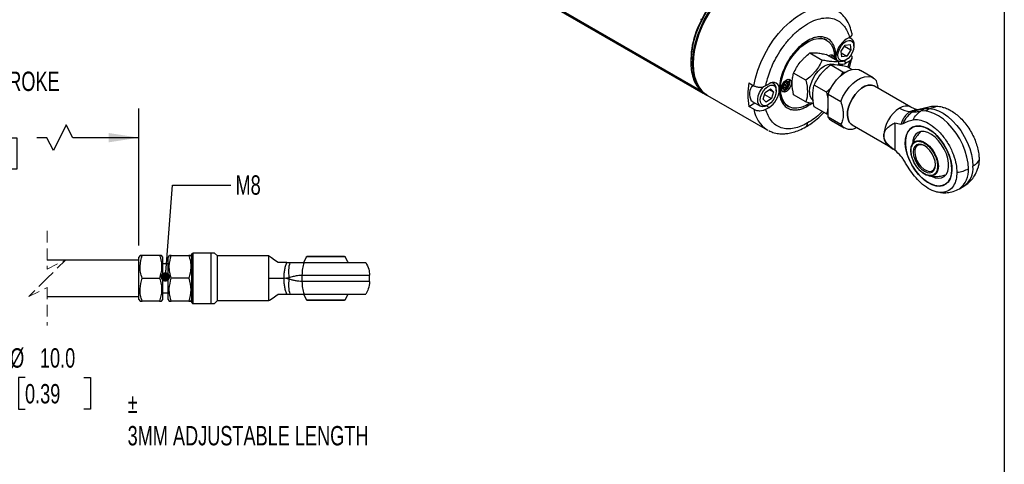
# Model space of a CAD drawing. Header units: millimetres. Extents: x 16 to 683, y 16 to 524.
# Tile 6 of 7: x 414 to 683, y 240 to 362. Entities that reach past the tile are written whole.
import ezdxf

# ---------------------------------------------------------------- set-up
doc = ezdxf.new("R2010")
doc.units = ezdxf.units.MM
doc.header["$LTSCALE"] = 2.5
doc.linetypes.add('HIDDEN', pattern=[1.905, 1.27, -0.635])
doc.layers.add('DIMENSIONS', color=140, linetype='Continuous', lineweight=25)
doc.layers.add('TEXT', color=140, linetype='Continuous', lineweight=25)
doc.styles.add('SLDTEXTSTYLE0', font='TXT', dxfattribs={"width": 0.7})
doc.dimstyles.new('SLDDIMSTYLE0', dxfattribs={"dimtxt": 5.39502, "dimasz": 8.255, "dimexe": 0, "dimexo": 0.0625, "dimgap": 1.348755, "dimtad": 0, "dimtih": 1, "dimtoh": 1, "dimrnd": 1e-09, "dimzin": 4, "dimdsep": 46, "dimtxsty": 'SLDTEXTSTYLE0', "dimsah": 1, "dimcen": 0.09, "dimadec": 0, "dimazin": 1, "dimtfac": 1, "dimtmove": 0, "dimatfit": 0, "dimfxl": 0, "dimfrac": 2, "dimtolj": 1, "dimtzin": 12, "dimarcsym": 0})
doc.dimstyles.new('SLDDIMSTYLE4', dxfattribs={"dimtxt": 5.39502, "dimasz": 8.255, "dimexe": 0, "dimexo": 0.0625, "dimgap": 1.348755, "dimtad": 0, "dimtih": 1, "dimtoh": 1, "dimrnd": 1e-09, "dimzin": 4, "dimdsep": 46, "dimtxsty": 'SLDTEXTSTYLE0', "dimsah": 1, "dimcen": 0.09, "dimadec": 0, "dimazin": 1, "dimtfac": 1, "dimtofl": 0, "dimtmove": 0, "dimatfit": 3, "dimfxl": 0, "dimfrac": 2, "dimtolj": 1, "dimtzin": 12, "dimarcsym": 0})
doc.dimstyles.new('SLDDIMSTYLE7', dxfattribs={"dimtxt": 0.18, "dimasz": 2.54, "dimexe": 0, "dimexo": 0.0625, "dimgap": 0, "dimtad": 0, "dimtih": 1, "dimtoh": 1, "dimdec": 0, "dimrnd": 1e-09, "dimzin": 0, "dimdsep": 46, "dimtxsty": 'Standard', "dimblk1": 'DOT', "dimblk2": 'DOT', "dimsah": 1, "dimcen": 0.09, "dimadec": 0, "dimazin": 0, "dimtfac": 2.54, "dimtdec": 0, "dimtofl": 0, "dimtmove": 0, "dimatfit": 3, "dimldrblk": 'DOT', "dimfxl": 0, "dimfrac": 2, "dimtolj": 1, "dimtzin": 0, "dimarcsym": 0})

# ---------------------------------------------------------------- blocks, each defined once
blk = doc.blocks.new('_D_14')
at = {"layer": 'DIMENSIONS'}
for p, q in [((391.62, 296.23), (391.62, 312.11)), ((391.62, 264.09), (391.62, 286.23)), ((407.49, 264.09), (391.62, 264.09)), ((415.19, 264.09), (413.38, 264.09)), ((413.38, 264.09), (413.38, 255.52)), ((431.22, 264.09), (433.04, 264.09)), ((433.04, 264.09), (433.04, 255.52)), ((413.38, 255.52), (415.19, 255.52)), ((433.04, 255.52), (431.22, 255.52))]:
    blk.add_line(p, q, dxfattribs=at)
for points in [[(391.62, 296.23), (392.89, 304.49), (390.35, 304.49)], [(391.62, 286.23), (390.35, 277.98), (392.89, 277.98)]]:
    blk.add_solid(points, dxfattribs=at)
at = {"layer": 'DIMENSIONS', "char_height": 5.292, "attachment_point": 1, "style": 'SLDTEXTSTYLE0'}
for s, insert in [('%%c', (411.12, 272.12)), ('10.0', (419.26, 272.12)), ('0.39', (415.19, 262.34))]:
    blk.add_mtext(s, dxfattribs=dict(at, insert=insert))
blk = doc.blocks.new('_D_15')
at = {"layer": 'DIMENSIONS'}
for p, q in [((376.82, 310.53), (376.82, 337.6)), ((446.31, 300.16), (446.31, 337.6)), ((426.47, 333.19), (422.94, 326.14)), ((428.24, 329.66), (426.47, 333.19)), ((376.82, 329.66), (387.78, 329.66)), ((395.09, 329.66), (393.28, 329.66)), ((393.28, 329.66), (393.28, 321.09)), ((411.12, 329.66), (412.93, 329.66)), ((412.93, 329.66), (412.93, 321.09)), ((421.18, 329.66), (418.43, 329.66)), ((422.94, 326.14), (421.18, 329.66)), ((446.31, 329.66), (428.24, 329.66)), ((393.28, 321.09), (395.09, 321.09)), ((412.93, 321.09), (411.12, 321.09))]:
    blk.add_line(p, q, dxfattribs=at)
for points in [[(376.82, 329.66), (385.07, 328.39), (385.07, 330.93)], [(446.31, 329.66), (438.05, 330.93), (438.05, 328.39)]]:
    blk.add_solid(points, dxfattribs=at)
at = {"layer": 'DIMENSIONS', "char_height": 5.292, "attachment_point": 1, "style": 'SLDTEXTSTYLE0'}
for s, insert in [('204.0', (392.85, 337.69)), ('8.03', (395.09, 327.91))]:
    blk.add_mtext(s, dxfattribs=dict(at, insert=insert))
blk = doc.blocks.new('_Dot')
at = {"color": 0, "linetype": 'ByBlock', "lineweight": -2}
blk.add_line((-0.5, 0), (-1, 0), dxfattribs=at)
at = {"color": 0, "linetype": 'ByBlock', "const_width": 0.5}
blk.add_lwpolyline([(-0.25, 0, 1), (0.25, 0, 1)], format="xyb", close=True, dxfattribs=at)

msp = doc.modelspace()

# ---------------------------------------------------------------- linework, layer by layer
for p, q in [((423.127, 444.176), (599.903, 342.125)), ((423.145, 444.418), (599.674, 342.509)), ((423.199, 444.5), (599.414, 342.774)), ((423.559, 443.861), (600.335, 341.81)), ((423.562, 443.859), (600.339, 341.808)), ((599.976, 361.874), (599.922, 361.894)), ((633.314, 356.717), (633.788, 356.489)), ((634.142, 356.285), (633.788, 356.489)), ((639.15, 354.933), (640.487, 355.123)), ((640.318, 357.041), (639.453, 356.542)), ((640.828, 356.761), (640.329, 357.049)), ((640.487, 355.123), (640.719, 353.63)), ((641.574, 354.705), (641.574, 355.113)), ((629.529, 352.801), (632.901, 350.854)), ((637.34, 350.458), (633.969, 352.404)), ((635.406, 352.335), (635.428, 352.304)), ((638.045, 353.249), (639.15, 354.933)), ((638.277, 351.755), (638.045, 353.249)), ((638.113, 352.812), (639.615, 351.945)), ((638.961, 354.645), (640.719, 353.63)), ((640.719, 353.63), (639.615, 351.945)), ((596.994, 350.44), (596.994, 350.233)), ((634.699, 351.982), (634.722, 351.997)), ((635.52, 351.512), (635.579, 351.562)), ((635.579, 351.562), (635.581, 351.477)), ((636.076, 351.367), (636.068, 351.192)), ((636.578, 350.898), (636.66, 351.704)), ((636.801, 350.772), (637.229, 350.525)), ((637.508, 349.512), (637.34, 350.458)), ((639.615, 351.945), (638.277, 351.755)), ((639.453, 350.091), (638.687, 350.533)), ((639.029, 350.704), (639.382, 350.908)), ((640.318, 350.591), (639.453, 350.091)), ((640.318, 350.591), (639.905, 348.915)), ((640.342, 348.725), (640.988, 351.418)), ((628.461, 345.332), (625.09, 347.278)), ((638.536, 347.601), (635.165, 349.547)), ((638.536, 347.601), (638.022, 346.625)), ((639.194, 347.474), (638.536, 347.601)), ((639.605, 349.15), (641.034, 348.326)), ((646.776, 346.046), (643.311, 348.047)), ((612.878, 344.629), (614.221, 343.854)), ((617.516, 343.878), (618.381, 344.377)), ((619.615, 344.515), (619.259, 344.721)), ((622.404, 343.74), (622.658, 344.306)), ((622.658, 344.306), (622.58, 344.66)), ((622.641, 344.927), (622.635, 344.956)), ((623.065, 344.682), (622.641, 344.927)), ((622.675, 345.108), (622.724, 345.026)), ((622.872, 343.877), (623.126, 344.443)), ((622.994, 345.007), (623.065, 344.682)), ((623.065, 344.682), (623.429, 344.598)), ((623.126, 344.443), (623.337, 344.619)), ((623.551, 344.198), (623.126, 344.443)), ((623.551, 344.198), (623.296, 343.632)), ((623.775, 344.888), (623.429, 344.598)), ((623.868, 344.464), (623.551, 344.198)), ((623.687, 344.814), (624.01, 344.628)), ((600.909, 341.58), (601.398, 341.297)), ((616.75, 340.181), (617.315, 342.023)), ((617.315, 342.023), (618.734, 343.035)), ((618.473, 342.849), (619.588, 342.205)), ((618.734, 343.035), (619.588, 342.205)), ((619.588, 342.205), (619.023, 340.363)), ((620.361, 342.458), (620.361, 342.867)), ((622.086, 343.474), (622.404, 343.74)), ((622.526, 343.34), (622.171, 343.544)), ((622.18, 343.05), (622.526, 343.34)), ((622.193, 343.563), (622.465, 343.501)), ((622.889, 343.256), (622.465, 343.501)), ((622.889, 343.256), (622.526, 343.34)), ((622.872, 343.877), (622.989, 343.344)), ((623.296, 343.632), (622.872, 343.877)), ((622.989, 343.344), (622.886, 343.257)), ((622.961, 342.93), (622.889, 343.256)), ((622.989, 343.344), (623.382, 343.117)), ((623.374, 343.277), (623.296, 343.632)), ((634.097, 342.078), (630.725, 344.024)), ((635.286, 343.107), (634.097, 342.078)), ((634.097, 342.078), (634.394, 340.377)), ((634.394, 341.654), (634.394, 335.369)), ((634.482, 341.53), (637.947, 339.529)), ((634.482, 335.247), (634.482, 341.53)), ((657.075, 338.022), (647.148, 343.753)), ((601.578, 341.194), (617.841, 331.805)), ((612.878, 338.179), (614.534, 339.135)), ((613.753, 339.586), (613.512, 339.768)), ((613.753, 339.586), (616.016, 338.279)), ((617.604, 339.351), (616.75, 340.181)), ((617.139, 341.45), (619.023, 340.363)), ((619.023, 340.363), (617.604, 339.351)), ((628.461, 339.412), (625.09, 341.358)), ((614.221, 337.403), (612.878, 338.179)), ((617.516, 337.427), (618.381, 337.927)), ((618.381, 337.927), (617.632, 338.359)), ((617.816, 338.458), (618.169, 338.662)), ((623.339, 338.388), (623.692, 338.184)), ((634.097, 336.158), (630.725, 338.105)), ((634.097, 336.158), (634.394, 336.102)), ((658.062, 336.922), (657.689, 336.707)), ((658.924, 337.304), (658.875, 337.294)), ((662.334, 338.085), (658.923, 337.304)), ((661.012, 337.606), (659.773, 336.891)), ((662.328, 338.074), (661.012, 337.606)), ((637.947, 333.247), (634.482, 335.247)), ((635.411, 334.363), (638.877, 332.363)), ((652.725, 333.725), (652.725, 326.234)), ((617.841, 331.805), (618.028, 331.723)), ((617.983, 331.726), (617.841, 331.805)), ((641.049, 333.187), (650.976, 327.457)), ((650.976, 327.457), (652.317, 326.511)), ((664.109, 314.864), (664.73, 314.764)), ((670.348, 315.701), (671.588, 316.416)), ((446.309, 296.232), (421.25, 296.232)), ((446.614, 297.51), (446.309, 296.982)), ((446.309, 291.232), (446.309, 296.982)), ((447.175, 297.51), (446.634, 297.51)), ((451.943, 297.51), (447.175, 297.51)), ((452.503, 297.51), (451.943, 297.51)), ((452.809, 296.982), (452.503, 297.51)), ((452.809, 285.482), (452.809, 296.982)), ((454.584, 297.51), (454.279, 296.982)), ((454.279, 296.211), (454.279, 296.982)), ((454.279, 285.482), (454.279, 296.211)), ((455.145, 297.51), (454.604, 297.51)), ((455.145, 297.51), (459.913, 297.51)), ((460.779, 296.982), (460.473, 297.51)), ((460.779, 284.632), (460.779, 297.832)), ((461.079, 284.332), (461.079, 298.132)), ((465.98, 298.132), (461.079, 298.132)), ((465.98, 284.332), (465.98, 298.132)), ((466.98, 298.132), (465.98, 298.132)), ((467.779, 297.333), (466.98, 298.132)), ((467.779, 285.131), (467.779, 297.333)), ((481.817, 297.332), (467.779, 297.332)), ((481.817, 291.232), (481.817, 297.332)), ((502.642, 297.088), (492.023, 297.088)), ((502.473, 297.182), (492.192, 297.182)), ((454.279, 295.232), (452.809, 295.232)), ((486.662, 295.532), (484.279, 295.532)), ((486.662, 295.532), (487.521, 295.532)), ((487.521, 295.532), (491.394, 295.532)), ((491.394, 295.532), (508.227, 295.532)), ((446.309, 285.482), (446.309, 291.232)), ((447.175, 291.232), (451.943, 291.232)), ((459.913, 291.232), (455.145, 291.232)), ((481.817, 291.232), (485.932, 291.232)), ((481.817, 285.132), (481.817, 291.232)), ((485.932, 291.232), (487.262, 291.495)), ((487.262, 290.968), (485.932, 291.232)), ((487.262, 291.495), (487.262, 290.968)), ((490.822, 292.108), (509.279, 292.108)), ((490.822, 292.108), (490.822, 290.355)), ((509.279, 290.355), (509.279, 292.108)), ((509.279, 290.355), (490.822, 290.355)), ((421.25, 286.232), (446.309, 286.232)), ((446.309, 285.482), (446.614, 284.953)), ((452.503, 284.953), (452.809, 285.482)), ((452.809, 287.232), (454.279, 287.232)), ((454.279, 285.482), (454.584, 284.953)), ((460.473, 284.953), (460.779, 285.482)), ((466.98, 284.332), (467.779, 285.131)), ((467.779, 285.132), (481.817, 285.132)), ((484.279, 286.932), (486.662, 286.932)), ((486.662, 286.932), (487.521, 286.932)), ((487.521, 286.932), (491.394, 286.932)), ((491.394, 286.932), (508.227, 286.932)), ((492.023, 285.375), (502.642, 285.375)), ((492.192, 285.282), (502.473, 285.282)), ((451.943, 284.953), (447.175, 284.953)), ((451.943, 284.953), (452.503, 284.953)), ((459.913, 284.953), (455.145, 284.953)), ((459.913, 284.953), (460.453, 284.953)), ((461.079, 284.332), (465.98, 284.332)), ((465.98, 284.332), (466.98, 284.332))]:
    msp.add_line(p, q)
at = {"color": 7, "linetype": 'HIDDEN', "lineweight": 18}
for p, q in [((421.25, 304.169), (421.25, 293.732)), ((421.25, 293.732), (426.25, 296.232)), ((426.25, 296.232), (421.25, 291.232)), ((421.25, 291.232), (416.25, 286.232)), ((416.25, 286.232), (421.25, 288.732)), ((421.25, 288.732), (421.25, 278.294))]:
    msp.add_line(p, q, dxfattribs=at)
at = {"flags": 128}
for points in [[(619.807, 374.316), (619.051, 374.688), (617.764, 375.07), (616.369, 375.202), (614.887, 375.082), (613.338, 374.712), (611.746, 374.098), (610.134, 373.249), (608.525, 372.176), (606.942, 370.896), (605.41, 369.427), (603.95, 367.791), (602.583, 366.011), (601.329, 364.114), (600.207, 362.126), (599.234, 360.078), (598.422, 357.999), (597.785, 355.919), (597.33, 353.868), (597.066, 351.877)], [(597.555, 351.595), (597.82, 353.586), (598.274, 355.636), (598.911, 357.716), (599.723, 359.796), (600.697, 361.844), (601.819, 363.831), (603.072, 365.729), (604.439, 367.509), (605.899, 369.145), (607.432, 370.614), (609.014, 371.894), (610.623, 372.966), (612.235, 373.816), (613.827, 374.43), (615.376, 374.799), (616.859, 374.919), (618.254, 374.787), (619.54, 374.406), (620.386, 373.981)], [(620.476, 373.93), (619.889, 374.229), (618.619, 374.645), (617.238, 374.812), (615.766, 374.727), (614.225, 374.392), (612.638, 373.812), (611.027, 372.995), (609.416, 371.952), (607.829, 370.7), (606.288, 369.256), (604.816, 367.641), (603.435, 365.88), (602.165, 363.997), (601.024, 362.021), (600.029, 359.979), (599.194, 357.902), (598.531, 355.821), (598.051, 353.764), (597.76, 351.763), (597.663, 349.847)], [(614.221, 343.854), (614.666, 345.947), (615.303, 348.075), (616.123, 350.203), (617.114, 352.301), (618.26, 354.336), (619.544, 356.277), (620.946, 358.094), (622.446, 359.759), (624.019, 361.248), (625.642, 362.536), (627.291, 363.606), (628.939, 364.44), (630.562, 365.025), (632.136, 365.353), (633.635, 365.419), (635.037, 365.221), (636.321, 364.763), (636.74, 364.542)], [(599.922, 361.894), (599.902, 361.906), (599.886, 361.924), (599.876, 361.948), (599.871, 361.976), (599.871, 362.009), (599.877, 362.043), (599.888, 362.079), (599.903, 362.115)], [(621.528, 342.969), (621.628, 344.431), (621.928, 345.97), (622.418, 347.544), (623.086, 349.109), (623.912, 350.623), (624.875, 352.045), (625.949, 353.335), (627.103, 354.459), (628.307, 355.386), (629.527, 356.09), (630.731, 356.553), (631.885, 356.762), (632.958, 356.711), (633.922, 356.401), (634.748, 355.842), (635.416, 355.047), (635.906, 354.04), (636.205, 352.846), (636.306, 351.5), (636.297, 351.063)], [(640.155, 356.254), (640.751, 356.206), (641.213, 355.888), (641.496, 355.33), (641.572, 354.587), (641.434, 353.731), (641.094, 352.847), (640.588, 352.021), (639.963, 351.334), (639.281, 350.852), (638.61, 350.624), (638.014, 350.672), (637.551, 350.99), (637.268, 351.548), (637.192, 352.291), (637.331, 353.147), (637.67, 354.031), (638.177, 354.857), (638.801, 355.545), (639.483, 356.026), (640.155, 356.254)], [(634.567, 352.059), (634.715, 352.153), (635.236, 352.335), (635.678, 352.249), (635.973, 351.909), (636.076, 351.367)], [(597.066, 351.877), (596.996, 349.975), (597.12, 348.189), (597.438, 346.545), (597.944, 345.067), (598.631, 343.778), (599.489, 342.694), (600.505, 341.834), (600.909, 341.58)], [(601.489, 341.246), (600.994, 341.551), (599.978, 342.412), (599.12, 343.495), (598.433, 344.785), (597.927, 346.262), (597.61, 347.906), (597.485, 349.692), (597.555, 351.595)], [(597.663, 349.847), (597.76, 348.043), (598.051, 346.378), (598.531, 344.876), (599.194, 343.559), (600.029, 342.446), (601.024, 341.553), (601.578, 341.194)], [(629.447, 342.234), (629.549, 343.337), (629.85, 344.503), (630.334, 345.673), (630.978, 346.788), (631.749, 347.793), (632.608, 348.636), (633.513, 349.276), (634.418, 349.681), (635.277, 349.83), (636.048, 349.715), (636.05, 349.714)], [(636.66, 351.704), (636.713, 351.106), (636.801, 350.772)], [(639.029, 350.704), (638.48, 350.456), (637.802, 350.359), (637.223, 350.529), (636.791, 350.951), (636.72, 351.071)], [(634.482, 341.53), (635.095, 342.907), (635.866, 344.22), (636.767, 345.421), (637.765, 346.466), (638.822, 347.315), (639.899, 347.937), (640.957, 348.308), (641.954, 348.416), (642.856, 348.255), (643.311, 348.047)], [(624.48, 344.673), (624.376, 344.012), (624.081, 343.331), (623.64, 342.736), (623.119, 342.315), (622.598, 342.134), (622.156, 342.22), (621.861, 342.56), (621.757, 343.101), (621.861, 343.763), (622.156, 344.443), (622.598, 345.039), (623.119, 345.459), (623.64, 345.64), (624.081, 345.554), (624.376, 345.215), (624.48, 344.673)], [(637.947, 339.529), (638.56, 340.906), (639.332, 342.219), (640.233, 343.421), (641.231, 344.465), (642.288, 345.314), (643.365, 345.936), (644.422, 346.308), (645.42, 346.415), (646.321, 346.254), (647.093, 345.832), (647.705, 345.162)], [(617.816, 338.458), (617.269, 338.211), (616.591, 338.113), (616.012, 338.281), (615.579, 338.702), (615.327, 339.341), (615.277, 340.147), (615.432, 341.054), (615.781, 341.989), (616.294, 342.875)], [(616.411, 338.666), (616.093, 339.183), (615.977, 339.897), (616.076, 340.737), (616.38, 341.623), (616.859, 342.466), (617.466, 343.185), (618.142, 343.708), (618.821, 343.986), (619.435, 343.99), (619.926, 343.72), (620.245, 343.203), (620.361, 342.489), (620.262, 341.649), (619.958, 340.763), (619.479, 339.92), (618.872, 339.201), (618.196, 338.677), (617.517, 338.4), (616.902, 338.396), (616.411, 338.666)], [(616.294, 342.875), (616.931, 343.643), (616.974, 343.686)], [(629.587, 339.123), (629.527, 339.083), (628.307, 338.378), (627.103, 337.915), (625.949, 337.707), (624.875, 337.758), (623.912, 338.067), (623.086, 338.627), (622.418, 339.422), (621.928, 340.429), (621.628, 341.622), (621.528, 342.969)], [(641.104, 333.155), (640.811, 333.347), (640.287, 333.936), (639.942, 334.738), (639.791, 335.714), (639.841, 336.819), (640.091, 338.001), (640.528, 339.205), (641.132, 340.374), (641.874, 341.455), (642.721, 342.396), (643.632, 343.153), (644.565, 343.692), (645.476, 343.986), (646.323, 344.023), (647.065, 343.8), (647.204, 343.721)], [(647.148, 343.753), (647.065, 343.799), (646.322, 344.022), (645.476, 343.985), (644.565, 343.691), (643.632, 343.153), (642.721, 342.395), (641.875, 341.454), (641.132, 340.374), (640.528, 339.204), (640.092, 338.001), (639.842, 336.819), (639.792, 335.714), (639.942, 334.738), (640.288, 333.937), (640.811, 333.348), (641.049, 333.187)], [(623.339, 338.388), (623.127, 338.521), (622.87, 338.713)], [(672.824, 321.172), (672.725, 322.72), (672.43, 324.345), (671.946, 326.011), (671.284, 327.677), (670.46, 329.306), (669.493, 330.858), (668.406, 332.297), (667.225, 333.59), (665.977, 334.705), (664.691, 335.618), (663.397, 336.306), (662.127, 336.754), (660.909, 336.95), (659.773, 336.891)], [(661.012, 337.606), (662.149, 337.665), (663.366, 337.469), (664.637, 337.021), (665.93, 336.333), (667.216, 335.421), (668.464, 334.305), (669.646, 333.012), (670.732, 331.573), (671.699, 330.021), (672.523, 328.393), (673.185, 326.726), (673.669, 325.061), (673.964, 323.435), (674.063, 321.887)], [(661.953, 332.001), (663.089, 331.227), (664.189, 330.242), (665.217, 329.077), (666.14, 327.77), (666.929, 326.362), (667.557, 324.9), (668.005, 323.429), (668.259, 321.998), (668.311, 320.653), (668.157, 319.436), (667.805, 318.386), (667.264, 317.538), (666.553, 316.919), (665.694, 316.548), (664.714, 316.437), (663.646, 316.591), (662.523, 317.004), (661.383, 317.663), (660.26, 318.546), (659.192, 319.625), (658.212, 320.867), (657.353, 322.229), (656.642, 323.67), (656.101, 325.142), (655.749, 326.599), (655.595, 327.993), (655.647, 329.28), (655.9, 330.417), (656.349, 331.37), (656.977, 332.107), (657.766, 332.604), (658.689, 332.845), (659.717, 332.824), (660.817, 332.539), (661.953, 332.001)], [(668.317, 320.979), (668.215, 322.35), (667.911, 323.795), (667.416, 325.268), (666.745, 326.721), (665.921, 328.108), (664.969, 329.383), (663.92, 330.506), (662.807, 331.442), (661.667, 332.159), (660.537, 332.635), (659.452, 332.854), (658.447, 332.81), (657.555, 332.503), (656.804, 331.944), (656.219, 331.151), (655.818, 330.149), (655.615, 328.97), (655.615, 327.653), (655.818, 326.239), (656.219, 324.774), (656.804, 323.305), (657.555, 321.88), (658.447, 320.543), (659.452, 319.339), (660.537, 318.305), (661.667, 317.476), (662.807, 316.877), (663.92, 316.528), (664.969, 316.44), (665.921, 316.616), (666.745, 317.051), (667.416, 317.729), (667.911, 318.631), (668.215, 319.726), (668.317, 320.979)], [(662.673, 319.12), (662.718, 319.096), (663.708, 318.7), (664.648, 318.56), (665.497, 318.681), (666.223, 319.058), (666.796, 319.677), (667.19, 320.512), (667.392, 321.529), (667.392, 322.685), (667.19, 323.934), (666.796, 325.225), (666.223, 326.505), (665.497, 327.721), (664.648, 328.823), (663.708, 329.767), (662.718, 330.513), (661.718, 331.032), (660.749, 331.302), (659.849, 331.312), (659.057, 331.061), (658.405, 330.56), (657.919, 329.83), (657.619, 328.899), (657.518, 327.807), (657.518, 327.807)], [(657.292, 327.443), (657.531, 327.953), (658.045, 328.517), (658.722, 328.819), (659.524, 328.842), (660.402, 328.585), (661.307, 328.062), (662.186, 327.305), (662.988, 326.356), (663.665, 325.272), (664.179, 324.115), (664.5, 322.953), (664.609, 321.852)], [(657.101, 326.187), (657.21, 327.161), (657.292, 327.443)], [(662.208, 319.194), (662.186, 319.197), (661.307, 319.454), (660.402, 319.977), (659.524, 320.734), (658.722, 321.683), (658.045, 322.767), (657.531, 323.924), (657.21, 325.086), (657.101, 326.187)], [(660.789, 327.493), (660.002, 327.827), (659.269, 327.9), (658.639, 327.705), (658.156, 327.257), (657.852, 326.586), (657.748, 325.737), (657.852, 324.768), (658.156, 323.746), (658.639, 322.74), (659.269, 321.818), (660.002, 321.044), (660.789, 320.47), (661.576, 320.136), (662.309, 320.063), (662.939, 320.257), (663.422, 320.706), (663.726, 321.377), (663.829, 322.226), (663.726, 323.195), (663.422, 324.217), (662.939, 325.223), (662.309, 326.144), (661.576, 326.919), (660.789, 327.493)], [(660.897, 327.428), (660.238, 327.689), (659.531, 327.743), (658.934, 327.526), (658.49, 327.056), (658.232, 326.367), (658.179, 325.51), (658.336, 324.549), (658.69, 323.554), (659.216, 322.601), (659.874, 321.759), (660.616, 321.09), (661.386, 320.646), (662.128, 320.458), (662.786, 320.54), (663.312, 320.886), (663.666, 321.472), (663.823, 322.252), (663.827, 322.352)], [(664.609, 321.852), (664.5, 320.878), (664.179, 320.086), (663.665, 319.522), (662.988, 319.22), (662.208, 319.194)], [(484.279, 295.532), (483.337, 296.22), (482.505, 296.829), (481.972, 297.218), (481.817, 297.332)], [(492.023, 297.088), (491.294, 295.728), (491.225, 295.572)], [(503.427, 295.6), (503.37, 295.728), (502.642, 297.088)], [(481.817, 285.132), (481.999, 285.264), (482.645, 285.737), (484.279, 286.932)], [(491.18, 286.999), (491.294, 286.735), (492.023, 285.375)], [(502.642, 285.375), (503.37, 286.735), (503.439, 286.892)]]:
    msp.add_lwpolyline(points, dxfattribs=at)
for centre, radius, start, end in [((625.519, 349.196), 28.552, 122.50349, 177.50188), ((619.891, 350.616), 22.878, 150.52023, 187.83171), ((642.724, 351.428), 6.07, 122.60548, 177.39452), ((640.029, 355.366), 1.566, 350.69455, 86.54262), ((638.296, 351.706), 1.987, 245.69288, 305.61758), ((630.305, 341.404), 17.723, 169.51481, 190.48519), ((619.471, 343.041), 1.725, 350.78596, 129.20329), ((618.783, 343.109), 1.597, 351.25925, 79.27584), ((600.046, 342.227), 0.175, 151.70224, 215.56913), ((603.887, 347.143), 6.407, 231.55782, 236.33785), ((600.382, 341.929), 0.127, 248.60308, 321.78333), ((616.834, 341.594), 3.791, 140.10752, 208.78693), ((615.11, 343.04), 6.07, 302.60548, 357.39452), ((632.363, 341.941), 2.93, 174.26981, 228.3755), ((622.234, 338.615), 8.104, 188.59979, 237.175), ((659.077, 329.823), 9.375, 122.60548, 177.39452), ((655.813, 335.224), 3.07, 65.82831, 125.60577), ((657.507, 343.409), 6.669, 238.53013, 265.07968), ((660.43, 331.679), 5.726, 118.59723, 160.94247), ((659.668, 334.464), 2.936, 104.67112, 123.15646), ((636.807, 336.762), 2.775, 213.07654, 239.79675), ((640.536, 335.205), 3.246, 217.11529, 302.65614), ((652.769, 329.95), 3.072, 174.39601, 234.11414), ((666.972, 320.524), 5.888, 304.99588, 6.3163), ((668.211, 321.24), 5.888, 304.99588, 6.3163), ((495.766, 292.977), 8.631, 162.78496, 189.88752), ((495.766, 289.486), 8.631, 170.11248, 197.21504)]:
    msp.add_arc(centre, radius, start, end)
for points, knots in [([(640.985, 358.175), (640.819, 358.839), (640.466, 360.248), (639.493, 362.025), (638.258, 363.527), (637.233, 364.212), (636.74, 364.541)], [0, 0, 0, 0, 0.2376489, 0.5047432, 0.7621102, 1, 1, 1, 1]), ([(617.516, 343.878), (617.629, 344.476), (617.776, 345.111), (618.15, 346.452), (618.379, 347.158), (618.933, 348.628), (619.258, 349.393), (620.016, 350.96), (620.448, 351.762), (621.423, 353.37), (621.966, 354.175), (623.154, 355.744), (623.799, 356.507), (625.167, 357.942), (625.891, 358.613), (627.382, 359.815), (628.149, 360.346), (629.684, 361.232), (630.452, 361.587), (631.943, 362.107), (632.667, 362.272), (634.035, 362.417), (634.68, 362.398), (635.868, 362.2), (636.41, 362.022), (637.386, 361.54), (637.818, 361.237), (638.576, 360.545), (638.901, 360.156), (639.455, 359.324), (639.683, 358.883), (640.058, 357.975), (640.205, 357.509), (640.318, 357.041)], [0, 0, 0, 0, 0.0625, 0.0625, 0.125, 0.125, 0.1875, 0.1875, 0.25, 0.25, 0.3125, 0.3125, 0.375, 0.375, 0.4375, 0.4375, 0.5, 0.5, 0.5625, 0.5625, 0.625, 0.625, 0.6875, 0.6875, 0.75, 0.75, 0.8125, 0.8125, 0.875, 0.875, 0.9375, 0.9375, 1, 1, 1, 1]), ([(641, 358.181), (641.002, 358.175), (641.077, 358.028), (640.988, 357.713), (640.747, 357.325), (640.446, 357.126), (640.318, 357.041)], [0, 0, 0, 0, 0.0137312, 0.3688361, 0.7315035, 1, 1, 1, 1]), ([(628.917, 356.175), (628.594, 355.989), (628.251, 355.768), (627.527, 355.238), (627.145, 354.929), (626.353, 354.204), (625.941, 353.788), (625.107, 352.837), (624.684, 352.301), (623.858, 351.109), (623.455, 350.453), (622.711, 349.039), (622.371, 348.282), (621.799, 346.714), (621.569, 345.904), (621.256, 344.302), (621.174, 343.51), (621.174, 342.765)], [0, 0, 0, 0, 0.125, 0.125, 0.25, 0.25, 0.375, 0.375, 0.5, 0.5, 0.625, 0.625, 0.75, 0.75, 0.875, 0.875, 1, 1, 1, 1]), ([(622.538, 339.061), (622.517, 339.079), (622.23, 339.314), (621.877, 340.006), (621.508, 341.032), (621.288, 342.431), (621.327, 344.259), (621.818, 346.562), (622.534, 348.456), (623.236, 349.865), (623.866, 350.955), (624.707, 352.197), (625.853, 353.583), (627.266, 354.945), (628.292, 355.609), (628.813, 355.947)], [0, 0, 0, 0, 0.0067063, 0.0922732, 0.1663967, 0.2277181, 0.3433405, 0.4554623, 0.5619507, 0.6126861, 0.6619927, 0.7264665, 0.8093194, 0.9031546, 1, 1, 1, 1]), ([(628.917, 356.175), (628.912, 356.12), (628.902, 356.014), (628.836, 355.971), (628.805, 355.951)], [0, 0, 0, 0, 0.531215, 1, 1, 1, 1]), ([(636.66, 351.704), (636.66, 352.449), (636.578, 353.147), (636.265, 354.388), (636.035, 354.932), (635.463, 355.84), (635.123, 356.204), (634.379, 356.759), (633.976, 356.95), (633.15, 357.188), (632.727, 357.236), (631.893, 357.224), (631.481, 357.165), (630.689, 356.974), (630.307, 356.843), (629.583, 356.537), (629.24, 356.362), (628.917, 356.175)], [0, 0, 0, 0, 0.125, 0.125, 0.25, 0.25, 0.375, 0.375, 0.5, 0.5, 0.625, 0.625, 0.75, 0.75, 0.875, 0.875, 1, 1, 1, 1]), ([(632.405, 356.913), (632.427, 356.915), (632.562, 356.924), (632.671, 356.868), (632.763, 356.822)], [0, 0, 0, 0, 0.1654662, 1, 1, 1, 1]), ([(625.09, 347.278), (625.573, 348.319), (626.154, 349.324), (627.097, 350.498), (627.296, 350.728), (627.707, 351.174), (627.921, 351.39), (628.58, 352.022), (629.045, 352.419), (629.529, 352.801)], [0, 0, 0, 0, 0.5, 0.5, 0.625, 0.625, 0.75, 0.75, 1, 1, 1, 1]), ([(629.529, 352.801), (630.013, 352.875), (630.594, 352.899), (631.537, 352.815), (631.736, 352.792), (632.147, 352.738), (632.36, 352.706), (633.019, 352.596), (633.485, 352.506), (633.969, 352.404)], [0, 0, 0, 0, 0.5, 0.5, 0.625, 0.625, 0.75, 0.75, 1, 1, 1, 1]), ([(635.651, 351.436), (635.645, 351.613), (635.634, 351.938), (635.492, 352.174), (635.427, 352.282)], [0, 0, 0, 0, 0.5444363, 1, 1, 1, 1]), ([(632.901, 350.854), (632.417, 349.813), (631.836, 348.809), (630.893, 347.635), (630.694, 347.404), (630.283, 346.958), (630.07, 346.742), (629.411, 346.111), (628.945, 345.713), (628.461, 345.332)], [0, 0, 0, 0, 0.5, 0.5, 0.625, 0.625, 0.75, 0.75, 1, 1, 1, 1]), ([(637.34, 350.458), (636.857, 350.383), (636.276, 350.36), (635.333, 350.443), (635.134, 350.466), (634.723, 350.52), (634.51, 350.552), (633.85, 350.662), (633.385, 350.752), (632.901, 350.854)], [0, 0, 0, 0, 0.5, 0.5, 0.625, 0.625, 0.75, 0.75, 1, 1, 1, 1]), ([(635.003, 351.807), (635.05, 351.802), (635.172, 351.79), (635.333, 351.675), (635.398, 351.517), (635.432, 351.435)], [0, 0, 0, 0, 0.2324993, 0.5997693, 1, 1, 1, 1]), ([(635.165, 349.547), (635.648, 349.622), (636.23, 349.645), (637.173, 349.561), (637.372, 349.539), (637.783, 349.485), (637.996, 349.453), (638.655, 349.343), (639.121, 349.253), (639.605, 349.15)], [0, 0, 0, 0, 0.5, 0.5, 0.625, 0.625, 0.75, 0.75, 1, 1, 1, 1]), ([(640.693, 352.221), (640.73, 352.193), (640.919, 352.048), (641.04, 351.711), (641.01, 351.266), (640.743, 350.873), (640.445, 350.675), (640.318, 350.591)], [0, 0, 0, 0, 0.0596162, 0.3069297, 0.5564688, 0.8113223, 1, 1, 1, 1]), ([(625.09, 341.358), (624.848, 342.464), (624.694, 343.534), (624.693, 344.793), (624.702, 345.04), (624.738, 345.52), (624.765, 345.753), (624.869, 346.433), (624.969, 346.864), (625.09, 347.278)], [0, 0, 0, 0, 0.5, 0.5, 0.625, 0.625, 0.75, 0.75, 1, 1, 1, 1]), ([(630.725, 344.024), (631.209, 345.066), (631.79, 346.07), (632.733, 347.244), (632.932, 347.475), (633.343, 347.921), (633.556, 348.137), (634.215, 348.768), (634.681, 349.166), (635.165, 349.547)], [0, 0, 0, 0, 0.5, 0.5, 0.625, 0.625, 0.75, 0.75, 1, 1, 1, 1]), ([(622.086, 343.474), (622.088, 343.587), (622.106, 343.707), (622.166, 343.94), (622.208, 344.053), (622.353, 344.366), (622.471, 344.534), (622.58, 344.66)], [0, 0, 0, 0, 0.25, 0.25, 0.5, 0.5, 1, 1, 1, 1]), ([(622.994, 345.007), (623.116, 345.075), (623.26, 345.126), (623.475, 345.115), (623.546, 345.096), (623.675, 345.02), (623.731, 344.963), (623.775, 344.888)], [0, 0, 0, 0, 0.5, 0.5, 0.75, 0.75, 1, 1, 1, 1]), ([(623.136, 342.835), (623.272, 342.966), (623.491, 343.177), (623.74, 343.57), (623.917, 343.954), (624.041, 344.398), (624.076, 344.863), (624.009, 345.309), (623.869, 345.539), (623.799, 345.654)], [0, 0, 0, 0, 0.177604, 0.2866207, 0.4099923, 0.5467742, 0.6940729, 0.8471119, 1, 1, 1, 1]), ([(623.868, 344.464), (623.866, 344.351), (623.848, 344.231), (623.788, 343.998), (623.746, 343.884), (623.602, 343.572), (623.484, 343.403), (623.374, 343.277)], [0, 0, 0, 0, 0.25, 0.25, 0.5, 0.5, 1, 1, 1, 1]), ([(628.461, 345.332), (628.703, 344.225), (628.858, 343.153), (628.858, 341.132), (628.703, 340.239), (628.461, 339.412)], [0, 0, 0, 0, 0.5, 0.5, 1, 1, 1, 1]), ([(648.2, 343.146), (648.176, 343.365), (648.105, 344.014), (647.865, 344.705), (647.705, 345.162)], [0, 0, 0, 0, 0.3368502, 1, 1, 1, 1]), ([(614.221, 343.854), (614.33, 343.791), (614.448, 343.736), (614.702, 343.639), (614.839, 343.598), (615.122, 343.533), (615.268, 343.509), (615.568, 343.477), (615.722, 343.47), (616.178, 343.475), (616.483, 343.513), (616.901, 343.617), (617.036, 343.66), (617.29, 343.759), (617.407, 343.815), (617.516, 343.878)], [0, 0, 0, 0, 0.125, 0.125, 0.25, 0.25, 0.375, 0.375, 0.5, 0.5, 0.75, 0.75, 0.875, 0.875, 1, 1, 1, 1]), ([(621.174, 342.765), (621.174, 342.019), (621.256, 341.322), (621.569, 340.08), (621.799, 339.537), (622.371, 338.629), (622.711, 338.265), (623.455, 337.71), (623.858, 337.519), (624.684, 337.28), (625.107, 337.233), (625.941, 337.245), (626.353, 337.304), (627.145, 337.495), (627.527, 337.626), (628.251, 337.932), (628.594, 338.107), (628.917, 338.293)], [0, 0, 0, 0, 0.125, 0.125, 0.25, 0.25, 0.375, 0.375, 0.5, 0.5, 0.625, 0.625, 0.75, 0.75, 0.875, 0.875, 1, 1, 1, 1]), ([(621.93, 342.414), (622.048, 342.409), (622.269, 342.401), (622.607, 342.503), (622.898, 342.648), (623.061, 342.776), (623.136, 342.835)], [0, 0, 0, 0, 0.3068772, 0.5746045, 0.8044176, 1, 1, 1, 1]), ([(622.961, 342.93), (622.839, 342.863), (622.695, 342.812), (622.479, 342.823), (622.408, 342.842), (622.28, 342.917), (622.223, 342.974), (622.18, 343.05)], [0, 0, 0, 0, 0.5, 0.5, 0.75, 0.75, 1, 1, 1, 1]), ([(623.183, 342.939), (623.177, 342.907), (623.169, 342.864), (623.14, 342.844), (623.133, 342.839)], [0, 0, 0, 0, 0.7555982, 1, 1, 1, 1]), ([(630.725, 338.105), (630.484, 339.211), (630.329, 340.281), (630.329, 341.539), (630.338, 341.787), (630.374, 342.266), (630.401, 342.499), (630.504, 343.18), (630.604, 343.61), (630.725, 344.024)], [0, 0, 0, 0, 0.5, 0.5, 0.625, 0.625, 0.75, 0.75, 1, 1, 1, 1]), ([(634.394, 341.634), (634.395, 341.625), (634.397, 341.608), (634.421, 341.572), (634.458, 341.546), (634.482, 341.53)], [0, 0, 0, 0, 0.2547742, 0.5116108, 1, 1, 1, 1]), ([(613.438, 339.852), (613.442, 339.841), (613.456, 339.805), (613.489, 339.783), (613.512, 339.768)], [0, 0, 0, 0, 0.2956333, 1, 1, 1, 1]), ([(628.461, 339.412), (628.97, 339.306), (629.73, 339.147), (630.353, 339.078), (630.559, 339.055)], [0, 0, 0, 0, 0.6688527, 1, 1, 1, 1]), ([(628.917, 338.293), (629.162, 338.44), (629.567, 338.682), (629.967, 338.988), (630.125, 339.109)], [0, 0, 0, 0, 0.604124, 1, 1, 1, 1]), ([(637.947, 339.529), (638.155, 338.917), (638.33, 338.313), (638.518, 337.426), (638.567, 337.133), (638.636, 336.554), (638.654, 336.268), (638.655, 335.439), (638.585, 334.941), (638.398, 334.258), (638.321, 334.041), (638.148, 333.629), (638.052, 333.434), (637.947, 333.247)], [0, 0, 0, 0, 0.25, 0.25, 0.375, 0.375, 0.5, 0.5, 0.75, 0.75, 0.875, 0.875, 1, 1, 1, 1]), ([(614.221, 337.403), (614.33, 337.34), (614.448, 337.285), (614.702, 337.189), (614.839, 337.147), (615.122, 337.082), (615.268, 337.058), (615.568, 337.026), (615.722, 337.019), (616.178, 337.024), (616.483, 337.063), (616.901, 337.167), (617.036, 337.209), (617.29, 337.309), (617.407, 337.365), (617.516, 337.427)], [0, 0, 0, 0, 0.125, 0.125, 0.25, 0.25, 0.375, 0.375, 0.5, 0.5, 0.75, 0.75, 0.875, 0.875, 1, 1, 1, 1]), ([(628.917, 333.68), (628.317, 333.334), (627.701, 333.031), (626.456, 332.54), (625.828, 332.353), (624.587, 332.113), (623.974, 332.062), (622.793, 332.11), (622.225, 332.208), (621.16, 332.554), (620.663, 332.801), (619.761, 333.432), (619.356, 333.815), (618.651, 334.692), (618.35, 335.186), (617.855, 336.255), (617.661, 336.829), (617.516, 337.427)], [0, 0, 0, 0, 0.125, 0.125, 0.25, 0.25, 0.375, 0.375, 0.5, 0.5, 0.625, 0.625, 0.75, 0.75, 0.875, 0.875, 1, 1, 1, 1]), ([(628.441, 332.627), (628.917, 332.918), (629.954, 333.551), (631.581, 334.855), (632.764, 335.883), (633.346, 336.559), (633.365, 336.581)], [0, 0, 0, 0, 0.2794576, 0.6080275, 0.9874387, 1, 1, 1, 1]), ([(628.754, 338.72), (628.783, 338.681), (628.848, 338.594), (628.905, 338.437), (628.913, 338.34), (628.917, 338.293)], [0, 0, 0, 0, 0.3031582, 0.6651501, 1, 1, 1, 1]), ([(632.924, 336.835), (632.825, 336.728), (632.139, 335.981), (630.784, 334.873), (629.53, 334.072), (628.917, 333.68)], [0, 0, 0, 0, 0.0790982, 0.5494848, 1, 1, 1, 1]), ([(634.394, 337.602), (634.388, 337.525), (634.345, 337), (634.211, 336.545), (634.097, 336.158)], [0, 0, 0, 0, 0.1477976, 1, 1, 1, 1]), ([(656.935, 336.764), (656.682, 336.618), (656.429, 336.438), (655.937, 336.004), (655.699, 335.751), (655.256, 335.177), (655.051, 334.856), (654.69, 334.158), (654.535, 333.783), (654.411, 333.391)], [0, 0, 0, 0, 0.25, 0.25, 0.5, 0.5, 0.75, 0.75, 1, 1, 1, 1]), ([(656.935, 336.764), (657.202, 336.894), (657.753, 337.163), (658.429, 337.317), (658.814, 337.279), (658.901, 337.271)], [0, 0, 0, 0, 0.4219424, 0.8692987, 1, 1, 1, 1]), ([(658.062, 336.922), (657.863, 336.867), (657.663, 336.823), (657.281, 336.766), (657.099, 336.755), (656.935, 336.764)], [0, 0, 0, 0, 0.5, 0.5, 1, 1, 1, 1]), ([(656.935, 336.764), (657.099, 336.755), (657.24, 336.743), (657.487, 336.721), (657.592, 336.711), (657.689, 336.707)], [0, 0, 0, 0, 0.5, 0.5, 1, 1, 1, 1]), ([(658.921, 337.304), (658.765, 337.324), (658.39, 337.374), (657.558, 337.784), (657.075, 338.023)], [0, 0, 0, 0, 0.4187243, 1, 1, 1, 1]), ([(657.689, 336.707), (658.02, 336.728), (658.33, 336.736), (658.829, 336.769), (659.001, 336.784), (659.369, 336.826), (659.564, 336.855), (659.773, 336.891)], [0, 0, 0, 0, 0.5, 0.5, 0.75, 0.75, 1, 1, 1, 1]), ([(657.757, 334.539), (657.977, 335.045), (658.266, 335.515), (658.954, 336.316), (659.351, 336.647), (659.773, 336.891)], [0, 0, 0, 0, 0.5, 0.5, 1, 1, 1, 1]), ([(661.012, 337.606), (660.584, 337.532), (660.102, 337.424), (659.092, 337.18), (658.568, 337.045), (658.062, 336.922)], [0, 0, 0, 0, 0.5, 0.5, 1, 1, 1, 1]), ([(661.099, 337.059), (661.318, 337.161), (661.534, 337.267), (661.972, 337.47), (662.193, 337.567), (662.872, 337.829), (663.343, 337.964), (663.838, 338.05)], [0, 0, 0, 0, 0.25, 0.25, 0.5, 0.5, 1, 1, 1, 1]), ([(665.767, 337.977), (665.184, 338.081), (664.029, 338.287), (662.888, 338.151), (662.324, 338.084)], [0, 0, 0, 0, 0.5055922, 1, 1, 1, 1]), ([(665.621, 337.974), (665.817, 337.942), (666.415, 337.848), (667.491, 337.388), (668.786, 336.63), (670.076, 335.609), (671.295, 334.391), (672.433, 332.982), (673.436, 331.451), (674.294, 329.812), (674.968, 328.14), (675.447, 326.457), (675.702, 324.97), (675.729, 324.084), (675.741, 323.714)], [0, 0, 0, 0, 0.0429919, 0.1309403, 0.2214393, 0.3093877, 0.3998866, 0.487835, 0.5783339, 0.6662824, 0.7567813, 0.8447297, 0.9352286, 1, 1, 1, 1]), ([(628.423, 332.663), (628.466, 332.674), (628.667, 332.722), (628.857, 333.089), (628.897, 333.488), (628.917, 333.68)], [0, 0, 0, 0, 0.1253074, 0.5796884, 1, 1, 1, 1]), ([(634.394, 335.389), (634.395, 335.374), (634.397, 335.346), (634.421, 335.294), (634.458, 335.266), (634.482, 335.247)], [0, 0, 0, 0, 0.25474728, 0.5115749, 1, 1, 1, 1]), ([(649.712, 330.25), (649.712, 330.446), (649.736, 330.637), (649.827, 331.009), (649.896, 331.192), (650.157, 331.714), (650.4, 332.023), (650.977, 332.591), (651.302, 332.842), (651.99, 333.307), (652.353, 333.52), (652.725, 333.725)], [0, 0, 0, 0, 0.125, 0.125, 0.25, 0.25, 0.5, 0.5, 0.75, 0.75, 1, 1, 1, 1]), ([(654.411, 333.391), (654.525, 333.385), (654.629, 333.407), (654.829, 333.466), (654.925, 333.506), (655.018, 333.549)], [0, 0, 0, 0, 0.5, 0.5, 1, 1, 1, 1]), ([(655.018, 333.549), (655.237, 333.65), (655.453, 333.757), (655.891, 333.959), (656.112, 334.056), (656.79, 334.318), (657.262, 334.454), (657.757, 334.539)], [0, 0, 0, 0, 0.25, 0.25, 0.5, 0.5, 1, 1, 1, 1]), ([(657.757, 334.539), (658.23, 334.621), (658.769, 334.628), (659.97, 334.428), (660.632, 334.22), (662.031, 333.543), (662.768, 333.073), (664.233, 331.881), (664.959, 331.158), (666.302, 329.541), (666.918, 328.647), (667.967, 326.812), (668.401, 325.872), (669.068, 324.06), (669.302, 323.189), (669.597, 321.587), (669.659, 320.855), (669.659, 320.204)], [0, 0, 0, 0, 0.125, 0.125, 0.25, 0.25, 0.375, 0.375, 0.5, 0.5, 0.625, 0.625, 0.75, 0.75, 0.875, 0.875, 1, 1, 1, 1]), ([(618.28, 331.613), (618.661, 331.428), (619.512, 331.014), (620.915, 330.752), (622.291, 330.693), (623.617, 330.818), (625.033, 331.124), (626.674, 331.686), (627.833, 332.303), (628.441, 332.627)], [0, 0, 0, 0, 0.12595159, 0.28211917, 0.42037783, 0.53491618, 0.67152348, 0.82770213, 1, 1, 1, 1]), ([(659.775, 331.18), (659.468, 330.884), (658.788, 330.229), (657.989, 329.014), (657.464, 328.038), (657.317, 327.482), (657.299, 327.414)], [0, 0, 0, 0, 0.27833485, 0.61641942, 0.95286244, 1, 1, 1, 1]), ([(652.725, 326.234), (652.353, 326.505), (651.991, 326.783), (651.305, 327.369), (650.981, 327.677), (650.549, 328.179), (650.414, 328.353), (650.176, 328.71), (650.071, 328.893), (649.897, 329.272), (649.828, 329.467), (649.736, 329.857), (649.712, 330.053), (649.712, 330.25)], [0, 0, 0, 0, 0.25, 0.25, 0.5, 0.5, 0.625, 0.625, 0.75, 0.75, 0.875, 0.875, 1, 1, 1, 1]), ([(657.355, 327.266), (657.505, 327.604), (657.752, 328.16), (658.399, 328.563), (659.076, 328.717), (659.894, 328.609), (660.789, 328.222), (661.684, 327.576), (662.5, 326.74), (663.182, 325.803), (663.838, 324.606), (664.33, 323.232), (664.395, 322.296), (664.424, 321.883)], [0, 0, 0, 0, 0.11505405, 0.18943401, 0.27011041, 0.35560749, 0.44373585, 0.53186422, 0.6173613, 0.6980377, 0.77241766, 0.8995182, 1, 1, 1, 1]), ([(657.101, 326.187), (657.093, 326.169), (657.094, 326.148), (657.113, 326.11), (657.131, 326.093), (657.154, 326.08)], [0, 0, 0, 0, 0.5, 0.5, 1, 1, 1, 1]), ([(657.154, 326.08), (657.156, 326.487), (657.158, 326.944), (657.336, 327.235), (657.355, 327.266)], [0, 0, 0, 0, 0.89294698, 1, 1, 1, 1]), ([(661.93, 319.365), (661.849, 319.373), (661.489, 319.408), (660.785, 319.754), (659.895, 320.383), (659.077, 321.224), (658.395, 322.159), (657.739, 323.357), (657.247, 324.73), (657.183, 325.666), (657.154, 326.08)], [0, 0, 0, 0, 0.0386111, 0.1700925, 0.3015739, 0.4291296, 0.5494932, 0.6604629, 0.8500881, 1, 1, 1, 1]), ([(655.018, 323.763), (654.925, 323.914), (654.829, 324.064), (654.629, 324.354), (654.525, 324.496), (654.411, 324.622)], [0, 0, 0, 0, 0.5, 0.5, 1, 1, 1, 1]), ([(657.757, 319.611), (657.262, 320.267), (656.791, 320.946), (656.112, 321.992), (655.891, 322.345), (655.453, 323.053), (655.237, 323.409), (655.018, 323.763)], [0, 0, 0, 0, 0.5, 0.5, 0.75, 0.75, 1, 1, 1, 1]), ([(675.741, 323.714), (675.628, 323.376), (675.425, 323.039), (674.853, 322.417), (674.485, 322.131), (674.063, 321.887)], [0, 0, 0, 0, 0.5, 0.5, 1, 1, 1, 1]), ([(675.741, 323.714), (675.724, 323.222), (675.696, 322.361), (675.48, 321.646), (675.388, 321.34)], [0, 0, 0, 0, 0.5725097, 1, 1, 1, 1]), ([(669.659, 320.204), (669.659, 319.552), (669.597, 318.892), (669.302, 317.631), (669.068, 317.031), (668.401, 315.989), (667.967, 315.55), (666.918, 314.926), (666.302, 314.742), (664.959, 314.676), (664.233, 314.792), (662.768, 315.291), (662.031, 315.672), (660.632, 316.61), (659.97, 317.166), (658.769, 318.353), (658.23, 318.983), (657.757, 319.611)], [0, 0, 0, 0, 0.125, 0.125, 0.25, 0.25, 0.375, 0.375, 0.5, 0.5, 0.625, 0.625, 0.75, 0.75, 0.875, 0.875, 1, 1, 1, 1]), ([(664.424, 321.883), (664.395, 321.503), (664.33, 320.642), (663.839, 319.834), (663.181, 319.401), (662.579, 319.244), (662.124, 319.329), (661.93, 319.365)], [0, 0, 0, 0, 0.2272029, 0.5145943, 0.6827774, 0.8651976, 1, 1, 1, 1]), ([(664.609, 321.852), (664.578, 321.848), (664.543, 321.848), (664.477, 321.859), (664.446, 321.87), (664.424, 321.883)], [0, 0, 0, 0, 0.5, 0.5, 1, 1, 1, 1]), ([(669.659, 320.204), (670.246, 320.269), (670.828, 320.386), (671.907, 320.716), (672.402, 320.928), (672.824, 321.172)], [0, 0, 0, 0, 0.5, 0.5, 1, 1, 1, 1]), ([(671.587, 316.416), (671.944, 316.645), (672.732, 317.149), (673.8, 318.224), (674.808, 319.658), (675.233, 320.855), (675.454, 321.477)], [0, 0, 0, 0, 0.1970028, 0.4349018, 0.70630464, 1, 1, 1, 1]), ([(662.034, 319.245), (662.365, 319.183), (663.171, 319.034), (664.5, 319.069), (665.676, 319.219), (666.329, 319.448), (666.51, 319.512)], [0, 0, 0, 0, 0.2244493, 0.5454014, 0.8743474, 1, 1, 1, 1]), ([(664.926, 314.732), (665.113, 314.698), (665.813, 314.571), (667.091, 314.616), (668.756, 314.912), (669.805, 315.432), (670.348, 315.701)], [0, 0, 0, 0, 0.0994776, 0.373864, 0.6756672, 1, 1, 1, 1]), ([(447.175, 291.232), (447.014, 291.775), (446.69, 292.87), (446.508, 295.021), (446.916, 296.546), (447.175, 297.51)], [0, 0, 0, 0, 0.26582211, 0.53545856, 1, 1, 1, 1]), ([(451.943, 297.51), (452.103, 296.967), (452.427, 295.872), (452.609, 293.721), (452.201, 292.196), (451.943, 291.232)], [0, 0, 0, 0, 0.2658221, 0.53545853, 1, 1, 1, 1]), ([(455.145, 291.232), (454.984, 291.775), (454.66, 292.87), (454.478, 295.021), (454.886, 296.546), (455.145, 297.51)], [0, 0, 0, 0, 0.2658216, 0.5354584, 1, 1, 1, 1]), ([(459.913, 297.51), (460.073, 296.967), (460.397, 295.872), (460.579, 293.721), (460.171, 292.196), (459.913, 291.232)], [0, 0, 0, 0, 0.2658221, 0.53545853, 1, 1, 1, 1]), ([(460.453, 297.51), (460.459, 297.51), (460.656, 297.51), (460.279, 297.51), (459.913, 297.51)], [0, 0, 0, 0, 0.0292554, 1, 1, 1, 1]), ([(460.779, 297.832), (460.78, 297.856), (460.783, 297.9), (460.81, 297.974), (460.854, 298.036), (460.911, 298.083), (460.981, 298.121), (461.04, 298.128), (461.079, 298.132)], [0, 0, 0, 0, 0.1516838, 0.284891, 0.4950135, 0.6265414, 0.7547177, 1, 1, 1, 1]), ([(492.023, 297.088), (492.034, 297.103), (492.057, 297.133), (492.114, 297.172), (492.163, 297.178), (492.192, 297.182)], [0, 0, 0, 0, 0.2768305, 0.5624859, 1, 1, 1, 1]), ([(502.473, 297.182), (502.491, 297.18), (502.529, 297.177), (502.592, 297.149), (502.623, 297.111), (502.642, 297.088)], [0, 0, 0, 0, 0.276729, 0.5625124, 1, 1, 1, 1]), ([(485.932, 291.232), (485.94, 291.6), (485.956, 292.349), (486.092, 293.461), (486.305, 294.537), (486.546, 295.209), (486.662, 295.532)], [0, 0, 0, 0, 0.2521416, 0.5118236, 0.7658255, 1, 1, 1, 1]), ([(491.394, 295.532), (491.229, 294.991), (490.887, 293.876), (490.844, 292.709), (490.822, 292.108)], [0, 0, 0, 0, 0.4843452, 1, 1, 1, 1]), ([(508.227, 295.532), (508.562, 294.933), (509.161, 293.863), (509.243, 292.644), (509.279, 292.108)], [0, 0, 0, 0, 0.55999913, 1, 1, 1, 1]), ([(447.175, 284.953), (447.014, 285.497), (446.69, 286.591), (446.508, 288.742), (446.916, 290.267), (447.175, 291.232)], [0, 0, 0, 0, 0.2658221, 0.5354586, 1, 1, 1, 1]), ([(451.943, 291.232), (452.103, 290.688), (452.427, 289.593), (452.609, 287.442), (452.201, 285.918), (451.943, 284.953)], [0, 0, 0, 0, 0.2658221, 0.5354586, 1, 1, 1, 1]), ([(455.145, 284.953), (454.984, 285.497), (454.66, 286.591), (454.478, 288.742), (454.886, 290.267), (455.145, 291.232)], [0, 0, 0, 0, 0.26582162, 0.53545838, 1, 1, 1, 1]), ([(459.913, 291.232), (460.193, 290.185), (460.754, 288.092), (460.193, 285.999), (459.913, 284.953)], [0, 0, 0, 0, 0.5, 1, 1, 1, 1]), ([(486.662, 286.932), (486.546, 287.254), (486.305, 287.927), (486.092, 289.002), (485.956, 290.115), (485.94, 290.863), (485.932, 291.232)], [0, 0, 0, 0, 0.2341745, 0.4881764, 0.7478584, 1, 1, 1, 1]), ([(487.262, 291.495), (487.677, 291.59), (488.468, 291.772), (489.646, 292.046), (490.427, 292.087), (490.822, 292.108)], [0, 0, 0, 0, 0.3527876, 0.6733807, 1, 1, 1, 1]), ([(490.822, 290.355), (490.525, 290.367), (489.927, 290.39), (489.038, 290.556), (488.154, 290.766), (487.559, 290.901), (487.262, 290.968)], [0, 0, 0, 0, 0.245795, 0.4951375, 0.7475193, 1, 1, 1, 1]), ([(490.822, 290.355), (490.844, 289.754), (490.887, 288.588), (491.229, 287.472), (491.394, 286.932)], [0, 0, 0, 0, 0.5156548, 1, 1, 1, 1]), ([(509.279, 290.355), (509.22, 289.671), (509.114, 288.45), (508.498, 287.396), (508.227, 286.932)], [0, 0, 0, 0, 0.5599995, 1, 1, 1, 1]), ([(492.192, 285.282), (492.174, 285.283), (492.136, 285.286), (492.073, 285.314), (492.042, 285.352), (492.023, 285.375)], [0, 0, 0, 0, 0.2768438, 0.5624586, 1, 1, 1, 1]), ([(502.642, 285.375), (502.631, 285.36), (502.608, 285.33), (502.551, 285.292), (502.502, 285.286), (502.473, 285.282)], [0, 0, 0, 0, 0.2767612, 0.562444, 1, 1, 1, 1]), ([(446.634, 284.953), (446.628, 284.953), (446.431, 284.953), (446.808, 284.953), (447.175, 284.953)], [0, 0, 0, 0, 0.0292554, 1, 1, 1, 1]), ([(454.604, 284.953), (454.598, 284.953), (454.401, 284.953), (454.778, 284.953), (455.145, 284.953)], [0, 0, 0, 0, 0.0292806, 1, 1, 1, 1]), ([(460.779, 284.632), (460.78, 284.608), (460.783, 284.563), (460.81, 284.49), (460.854, 284.428), (460.911, 284.381), (460.981, 284.342), (461.04, 284.336), (461.079, 284.332)], [0, 0, 0, 0, 0.1517042, 0.2849149, 0.4950145, 0.6265463, 0.7547212, 1, 1, 1, 1])]:
    msp.add_open_spline(points, degree=3, knots=knots)
for points in [[(622.509, 344.857), (622.583, 344.912), (622.655, 344.968), (622.724, 345.026)], [(622.58, 344.66), (622.567, 344.722), (622.543, 344.787), (622.509, 344.857)], [(622.724, 345.026), (622.793, 345.084), (622.859, 345.143), (622.923, 345.204)], [(622.923, 345.204), (622.957, 345.134), (622.98, 345.068), (622.994, 345.007)], [(623.775, 344.888), (623.835, 344.938), (623.882, 344.993), (623.917, 345.052)], [(624.01, 344.628), (623.975, 344.568), (623.928, 344.514), (623.868, 344.464)], [(623.917, 345.052), (623.959, 344.904), (623.99, 344.763), (624.01, 344.628)], [(621.881, 343.346), (621.958, 343.381), (622.027, 343.424), (622.086, 343.474)], [(621.974, 342.922), (621.954, 343.057), (621.923, 343.199), (621.881, 343.346)], [(622.18, 343.05), (622.12, 343), (622.051, 342.957), (621.974, 342.922)], [(622.968, 342.77), (622.977, 342.816), (622.974, 342.869), (622.961, 342.93)], [(623.183, 342.939), (623.114, 342.882), (623.042, 342.825), (622.968, 342.77)], [(623.382, 343.117), (623.318, 343.056), (623.252, 342.997), (623.183, 342.939)], [(623.374, 343.277), (623.388, 343.216), (623.391, 343.162), (623.382, 343.117)], [(652.725, 333.725), (653.307, 333.533), (653.875, 333.421), (654.411, 333.391)], [(654.411, 324.622), (653.875, 325.211), (653.307, 325.755), (652.725, 326.234)]]:
    msp.add_open_spline(points, degree=3)
at = {"layer": 'TEXT'}
msp.add_line((682.625, 523.875), (682.625, 15.875), dxfattribs=at)

# ---------------------------------------------------------------- texts
at = {"layer": 'DIMENSIONS', "attachment_point": 1, "style": 'SLDTEXTSTYLE0'}
for s, insert, char_height in [('MECHANICAL STROKE', (370.422, 347.7), 5.29167), ('M8', (472.68, 319.361), 5.2917), ('%%p^J3MM ADJUSTABLE LENGTH', (443.201, 259.696), 5.29167)]:
    msp.add_mtext(s, dxfattribs=dict(at, insert=insert, char_height=char_height))

# ---------------------------------------------------------------- dimensions: what is measured, and where the dimension line sits
at = {"layer": 'DIMENSIONS'}
dim = msp.add_linear_dim(base=(446.309, 329.664), p1=(376.819, 307.355), p2=(446.309, 296.982), text='204.0', dimstyle='SLDDIMSTYLE4', dxfattribs=at)
dim.commit()
dim.dimension.update_dxf_attribs({"geometry": '_D_15', "text_midpoint": (403.107, 329.664), "dimtype": 160})
dim = msp.add_linear_dim(base=(391.619, 286.232), p1=(372.619, 296.232), p2=(372.619, 286.232), angle=90, text='%%c<>', dimstyle='SLDDIMSTYLE0', dxfattribs=at)
dim.commit()
dim.dimension.update_dxf_attribs({"geometry": '_D_14', "text_midpoint": (391.619, 264.092), "dimtype": 160})

# ---------------------------------------------------------------- leaders
msp.add_leader([(453.521, 291.607), (455.476, 316.691), (471.351, 316.691)], dimstyle='SLDDIMSTYLE7', dxfattribs=at)

doc.saveas('drawing.dxf')
